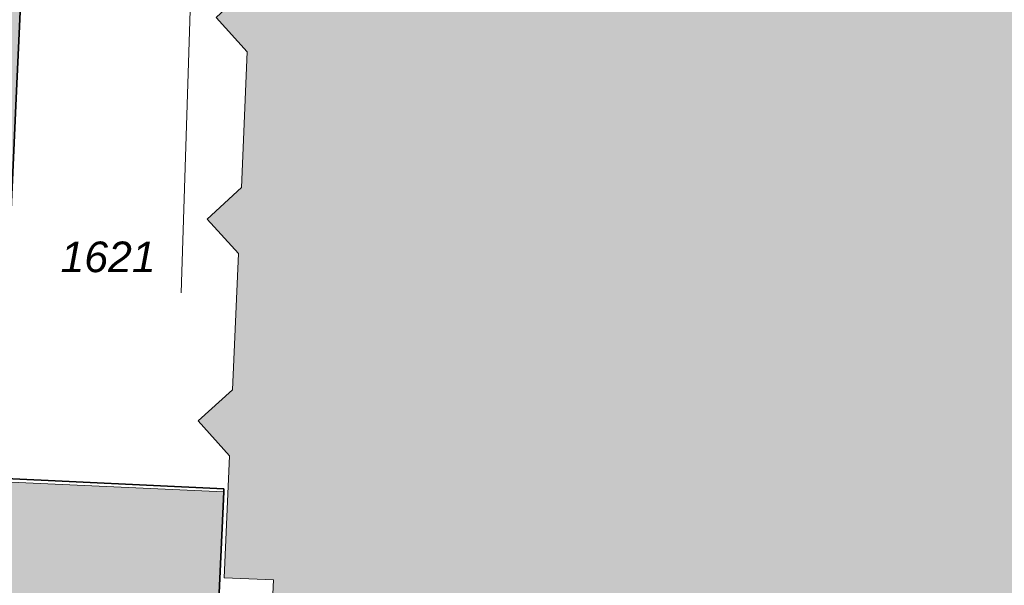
# Model space of a CAD drawing. Header units: metres. Extents: x 32338650 to 32340431, y 5701793 to 5703325.
# Tile 51 of 256: x 32339213 to 32339253, y 5702462 to 5702485. Entities that reach past the tile are written whole.
import ezdxf

# ---------------------------------------------------------------- set-up
doc = ezdxf.new("R2010")
doc.units = ezdxf.units.M
doc.header["$LTSCALE"] = 0.1
for name, color, linetype, lineweight, true_color in [('LPB-BE-Flurstück_Grenze', 7, 'Continuous', 70, 0x004c99), ('LPB-BE-Flurstück_Nummer', 7, 'Continuous', 70, 0x004c99), ('LPB-BE-Gebäude', 7, 'Continuous', 70, 0x004c99), ('LPB-BE-Leitung_Strom', 3, 'Continuous', 30, 0x00ff00)]:
    doc.layers.add(name, color=color, linetype=linetype, lineweight=lineweight, true_color=true_color)
doc.styles.add('Arial (italic)', font='ariali.ttf')

msp = doc.modelspace()

# ---------------------------------------------------------------- hatches: boundary and pattern name
at = {"layer": 'LPB-BE-Gebäude', "linetype": 'Continuous', "lineweight": 0, "true_color": 0xc7c8ca}
for points in [[(32339216.29, 5702560.552), (32339215.9, 5702560.57), (32339196.343, 5702561.482), (32339195.991, 5702554.11), (32339200.706, 5702553.907), (32339200.699, 5702553.747), (32339200.601, 5702551.549), (32339200.435, 5702547.783), (32339195.72, 5702547.995), (32339177.92, 5702548.793), (32339155.286, 5702549.808), (32339151.624, 5702469.034), (32339212.355, 5702466.28), (32339213.084, 5702482.056), (32339213.34, 5702487.636), (32339214.008, 5702501.987), (32339214.601, 5702514.976), (32339215.874, 5702542.355), (32339216.087, 5702547.08), (32339215.668, 5702547.097), (32339216.29, 5702560.552)], [(32339216.29, 5702560.552), (32339215.9, 5702560.57), (32339196.343, 5702561.482), (32339195.991, 5702554.11), (32339200.706, 5702553.907), (32339200.699, 5702553.747), (32339200.601, 5702551.549), (32339200.435, 5702547.783), (32339195.72, 5702547.995), (32339177.92, 5702548.793), (32339155.286, 5702549.808), (32339151.624, 5702469.034), (32339212.355, 5702466.28), (32339213.084, 5702482.056), (32339213.34, 5702487.636), (32339214.008, 5702501.987), (32339214.601, 5702514.976), (32339215.874, 5702542.355), (32339216.087, 5702547.08), (32339215.668, 5702547.097), (32339216.29, 5702560.552)], [(32339222.146, 5702475.405), (32339221.897, 5702469.841), (32339220.494, 5702468.567), (32339221.786, 5702467.133), (32339221.562, 5702462.148), (32339223.58, 5702462.065), (32339223.426, 5702458.789), (32339225.607, 5702456.328), (32339225.637, 5702456.346), (32339230.812, 5702456.124), (32339230.808, 5702456.024), (32339245.668, 5702455.283), (32339245.673, 5702455.403), (32339257.568, 5702454.834), (32339257.57, 5702454.864), (32339258.957, 5702485.531), (32339236.284, 5702486.583), (32339228.013, 5702486.963), (32339222.66, 5702487.213), (32339222.624, 5702486.354), (32339221.23, 5702485.05), (32339222.503, 5702483.647), (32339222.266, 5702478.102), (32339220.872, 5702476.808), (32339222.146, 5702475.405)], [(32339222.146, 5702475.405), (32339221.897, 5702469.841), (32339220.494, 5702468.567), (32339221.786, 5702467.133), (32339221.562, 5702462.148), (32339223.58, 5702462.065), (32339223.426, 5702458.789), (32339225.607, 5702456.328), (32339225.637, 5702456.346), (32339230.812, 5702456.124), (32339230.808, 5702456.024), (32339245.668, 5702455.283), (32339245.673, 5702455.403), (32339257.568, 5702454.834), (32339257.57, 5702454.864), (32339258.957, 5702485.531), (32339236.284, 5702486.583), (32339228.013, 5702486.963), (32339222.66, 5702487.213), (32339222.624, 5702486.354), (32339221.23, 5702485.05), (32339222.503, 5702483.647), (32339222.266, 5702478.102), (32339220.872, 5702476.808), (32339222.146, 5702475.405)], [(32339186.933, 5702455.945), (32339221.033, 5702454.374), (32339221.131, 5702456.512), (32339221.546, 5702465.672), (32339187.425, 5702467.214), (32339186.933, 5702455.945)], [(32339186.933, 5702455.945), (32339221.033, 5702454.374), (32339221.131, 5702456.512), (32339221.546, 5702465.672), (32339187.425, 5702467.214), (32339186.933, 5702455.945)]]:
    msp.add_hatch(color=9, dxfattribs=at).paths.add_polyline_path(points)

# ---------------------------------------------------------------- linework, layer by layer
at = {"layer": 'LPB-BE-Flurstück_Grenze', "color": 253, "linetype": 'Continuous', "lineweight": 25, "true_color": 0xadadad, "transparency": 33554687, "flags": 128}
for points in [[(32339162.709, 5702468.469), (32339212.352, 5702466.22), (32339212.355, 5702466.28), (32339213.084, 5702482.056), (32339213.34, 5702487.636), (32339214.008, 5702501.987), (32339214.601, 5702514.976), (32339215.874, 5702542.355), (32339216.087, 5702547.08), (32339217.145, 5702569.944), (32339189.343, 5702589.671), (32339182.99, 5702583.107), (32339176.39, 5702576.873), (32339169.501, 5702570.931)], [(32339162.709, 5702468.469), (32339212.352, 5702466.22), (32339212.355, 5702466.28), (32339213.084, 5702482.056), (32339213.34, 5702487.636), (32339214.008, 5702501.987), (32339214.601, 5702514.976), (32339215.874, 5702542.355), (32339216.087, 5702547.08), (32339217.145, 5702569.944), (32339189.343, 5702589.671), (32339182.99, 5702583.107), (32339176.39, 5702576.873), (32339169.501, 5702570.931)], [(32339221.551, 5702465.792), (32339221.546, 5702465.672), (32339221.131, 5702456.512), (32339226.705, 5702456.263), (32339245.673, 5702455.403), (32339257.57, 5702454.864), (32339258.957, 5702485.531), (32339236.284, 5702486.583), (32339228.013, 5702486.963), (32339222.66, 5702487.213), (32339213.34, 5702487.636), (32339213.084, 5702482.056), (32339212.355, 5702466.28), (32339212.352, 5702466.22), (32339221.551, 5702465.792)], [(32339221.551, 5702465.792), (32339221.546, 5702465.672), (32339221.131, 5702456.512), (32339226.705, 5702456.263), (32339245.673, 5702455.403), (32339257.57, 5702454.864), (32339258.957, 5702485.531), (32339236.284, 5702486.583), (32339228.013, 5702486.963), (32339222.66, 5702487.213), (32339213.34, 5702487.636), (32339213.084, 5702482.056), (32339212.355, 5702466.28), (32339212.352, 5702466.22), (32339221.551, 5702465.792)], [(32339143.425, 5702402.789), (32339178.991, 5702401.118), (32339179.122, 5702404.055), (32339184.675, 5702403.797), (32339218.654, 5702402.201), (32339219.366, 5702417.854), (32339219.705, 5702425.386), (32339221.031, 5702454.314), (32339221.033, 5702454.374), (32339221.131, 5702456.512), (32339221.546, 5702465.672), (32339221.551, 5702465.792), (32339212.352, 5702466.22), (32339162.709, 5702468.469), (32339162.298, 5702456.977), (32339145.957, 5702457.718), (32339144.246, 5702420.639), (32339143.787, 5702410.66), (32339143.425, 5702402.789)], [(32339143.425, 5702402.789), (32339178.991, 5702401.118), (32339179.122, 5702404.055), (32339184.675, 5702403.797), (32339218.654, 5702402.201), (32339219.366, 5702417.854), (32339219.705, 5702425.386), (32339221.031, 5702454.314), (32339221.033, 5702454.374), (32339221.131, 5702456.512), (32339221.546, 5702465.672), (32339221.551, 5702465.792), (32339212.352, 5702466.22), (32339162.709, 5702468.469), (32339162.298, 5702456.977), (32339145.957, 5702457.718), (32339144.246, 5702420.639), (32339143.787, 5702410.66), (32339143.425, 5702402.789)]]:
    msp.add_lwpolyline(points, dxfattribs=at)
at = {"layer": 'LPB-BE-Gebäude', "color": 7, "linetype": 'Continuous', "lineweight": 9, "flags": 128}
for points in [[(32339216.29, 5702560.552), (32339215.9, 5702560.57), (32339196.343, 5702561.482), (32339195.991, 5702554.11), (32339200.706, 5702553.907), (32339200.699, 5702553.747), (32339200.601, 5702551.549), (32339200.435, 5702547.783), (32339195.72, 5702547.995), (32339177.92, 5702548.793), (32339155.286, 5702549.808), (32339151.624, 5702469.034), (32339212.355, 5702466.28), (32339213.084, 5702482.056), (32339213.34, 5702487.636), (32339214.008, 5702501.987), (32339214.601, 5702514.976), (32339215.874, 5702542.355), (32339216.087, 5702547.08), (32339215.668, 5702547.097), (32339216.29, 5702560.552)], [(32339216.29, 5702560.552), (32339215.9, 5702560.57), (32339196.343, 5702561.482), (32339195.991, 5702554.11), (32339200.706, 5702553.907), (32339200.699, 5702553.747), (32339200.601, 5702551.549), (32339200.435, 5702547.783), (32339195.72, 5702547.995), (32339177.92, 5702548.793), (32339155.286, 5702549.808), (32339151.624, 5702469.034), (32339212.355, 5702466.28), (32339213.084, 5702482.056), (32339213.34, 5702487.636), (32339214.008, 5702501.987), (32339214.601, 5702514.976), (32339215.874, 5702542.355), (32339216.087, 5702547.08), (32339215.668, 5702547.097), (32339216.29, 5702560.552)], [(32339257.57, 5702454.864), (32339258.957, 5702485.531), (32339236.284, 5702486.583), (32339228.013, 5702486.963), (32339222.66, 5702487.213), (32339222.624, 5702486.354), (32339221.23, 5702485.05), (32339222.503, 5702483.647), (32339222.266, 5702478.102), (32339220.872, 5702476.808), (32339222.146, 5702475.405)], [(32339257.57, 5702454.864), (32339258.957, 5702485.531), (32339236.284, 5702486.583), (32339228.013, 5702486.963), (32339222.66, 5702487.213), (32339222.624, 5702486.354), (32339221.23, 5702485.05), (32339222.503, 5702483.647), (32339222.266, 5702478.102), (32339220.872, 5702476.808), (32339222.146, 5702475.405)], [(32339222.146, 5702475.405), (32339221.897, 5702469.841), (32339220.494, 5702468.567), (32339221.786, 5702467.133), (32339221.562, 5702462.148), (32339223.58, 5702462.065), (32339223.426, 5702458.789)], [(32339222.146, 5702475.405), (32339221.897, 5702469.841), (32339220.494, 5702468.567), (32339221.786, 5702467.133), (32339221.562, 5702462.148), (32339223.58, 5702462.065), (32339223.426, 5702458.789)], [(32339186.933, 5702455.945), (32339221.033, 5702454.374), (32339221.131, 5702456.512), (32339221.546, 5702465.672), (32339187.425, 5702467.214), (32339186.933, 5702455.945)], [(32339186.933, 5702455.945), (32339221.033, 5702454.374), (32339221.131, 5702456.512), (32339221.546, 5702465.672), (32339187.425, 5702467.214), (32339186.933, 5702455.945)]]:
    msp.add_lwpolyline(points, dxfattribs=at)
at = {"layer": 'LPB-BE-Leitung_Strom', "color": 1, "linetype": 'Continuous', "lineweight": 13, "true_color": 0xff0000, "transparency": 33554687, "flags": 128}
msp.add_lwpolyline([(32339255.6, 5702510.2), (32339221, 5702511.4), (32339219.8, 5702473.8)], dxfattribs=at)
msp.add_lwpolyline([(32339255.6, 5702510.2), (32339221, 5702511.4), (32339219.8, 5702473.8)], dxfattribs=at)

# ---------------------------------------------------------------- texts
at = {"layer": 'LPB-BE-Flurstück_Nummer', "color": 252, "true_color": 0x888888, "insert": (32339216.821, 5702475.893), "char_height": 1.25, "width": 5.233125, "attachment_point": 2, "line_spacing_factor": 1.004016, "style": 'Arial (italic)'}
msp.add_mtext('1621', dxfattribs=at)
msp.add_mtext('1621', dxfattribs=at)

doc.saveas('drawing.dxf')
